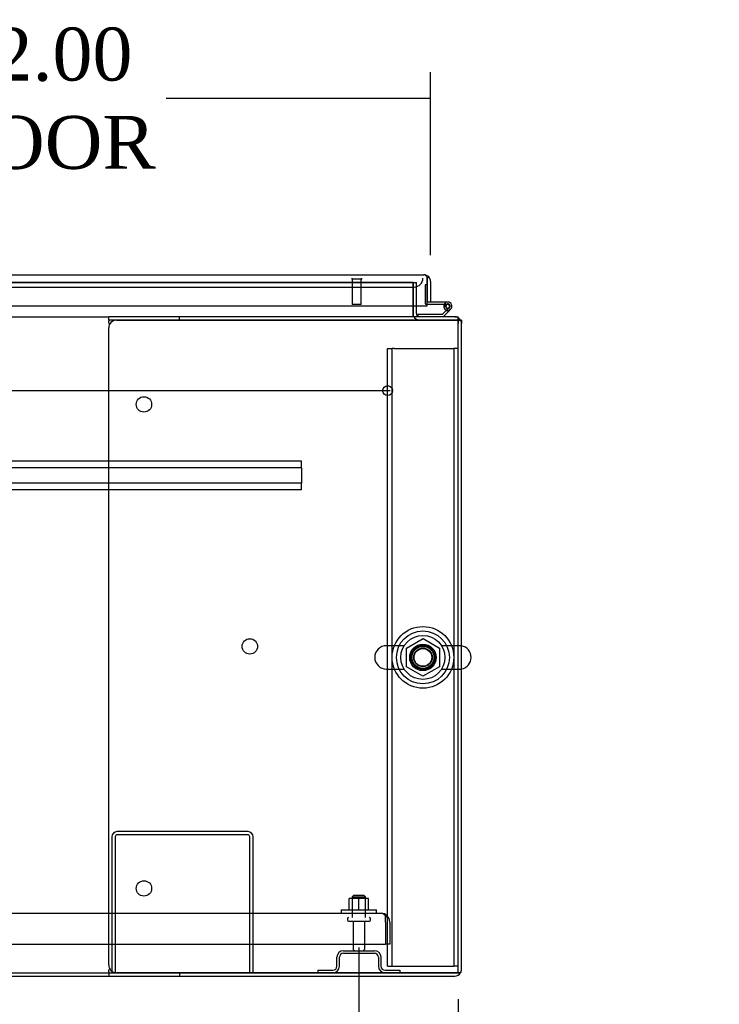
# Model space of a CAD drawing. Header units: inches. Extents: x 27 to 385, y 15 to 256.
# Tile 5 of 28: x 139 to 159, y 47 to 75. Entities that reach past the tile are written whole.
import ezdxf
from ezdxf.lldxf.tags import DXFTag

# ---------------------------------------------------------------- set-up
doc = ezdxf.new("R2010")
doc.units = ezdxf.units.IN
doc.header["$MEASUREMENT"] = 0
for name, color, linetype in [('COM41308', 7, 'Continuous'), ('COM43132', 7, 'Continuous'), ('COM50521', 7, 'Continuous'), ('COM52909', 7, 'Continuous'), ('COM54746-56', 7, 'Continuous'), ('COM54928-7', 7, 'Continuous'), ('COM55702-58', 7, 'Continuous'), ('COM70108-5', 7, 'Continuous'), ('COM70219', 7, 'Continuous'), ('COM71154-1', 7, 'Continuous'), ('COM71155-15', 7, 'Continuous'), ('COM71156-5', 7, 'Continuous'), ('Default', 7, 'Continuous'), ('NTS166105', 7, 'Continuous'), ('NTS166905', 7, 'Continuous'), ('SCS00680', 7, 'Continuous'), ('STD21878', 7, 'Continuous'), ('STD26094', 7, 'Continuous'), ('WAF25059', 7, 'Continuous'), ('WAF25362', 7, 'Continuous'), ('WAM254785', 7, 'Continuous')]:
    doc.layers.add(name, color=color, linetype=linetype)
doc.styles.add('SEACAD_Times_New_Roman', font='times.ttf')
tags = doc.linetypes.add('CENTER2', pattern=[1.125, 0.75, -0.125, 0.125, -0.125]).pattern_tags.tags
tags[10:11] = [DXFTag(74, 4), DXFTag(75, 0), DXFTag(340, '0'), DXFTag(46, 0.0), DXFTag(50, 0.0), DXFTag(44, 0.0), DXFTag(45, 0.0)]
tags[8:9] = [DXFTag(74, 4), DXFTag(75, 0), DXFTag(340, '0'), DXFTag(46, 0.0), DXFTag(50, 0.0), DXFTag(44, 0.0), DXFTag(45, 0.0)]
tags[6:7] = [DXFTag(74, 4), DXFTag(75, 0), DXFTag(340, '0'), DXFTag(46, 0.0), DXFTag(50, 0.0), DXFTag(44, 0.0), DXFTag(45, 0.0)]
tags[4:5] = [DXFTag(74, 4), DXFTag(75, 0), DXFTag(340, '0'), DXFTag(46, 0.0), DXFTag(50, 0.0), DXFTag(44, 0.0), DXFTag(45, 0.0)]
tags = doc.linetypes.add('HIDDEN2', pattern=[0.1875, 0.125, -0.0625]).pattern_tags.tags
tags[6:7] = [DXFTag(74, 4), DXFTag(75, 0), DXFTag(340, '0'), DXFTag(46, 0.0), DXFTag(50, 0.0), DXFTag(44, 0.0), DXFTag(45, 0.0)]
tags[4:5] = [DXFTag(74, 4), DXFTag(75, 0), DXFTag(340, '0'), DXFTag(46, 0.0), DXFTag(50, 0.0), DXFTag(44, 0.0), DXFTag(45, 0.0)]
doc.dimstyles.new('HAMMOND_(STH_-_300x200)', dxfattribs={"dimtxt": 1.5, "dimasz": 1.875, "dimexe": 0.75, "dimexo": 0.75, "dimgap": 0.375, "dimtad": 0, "dimtih": 1, "dimtoh": 1, "dimzin": 0, "dimdsep": 46, "dimtxsty": 'SEACAD_Times_New_Roman', "dimblk1": '_SE_FILLED', "dimblk2": '_SE_FILLED', "dimsah": 1, "dimcen": 0.75, "dimadec": 0, "dimazin": 0, "dimtfac": 0.8, "dimtofl": 0, "dimtmove": 0, "dimatfit": 3, "dimfxl": 0, "dimtolj": 1, "dimtzin": 0, "dimarcsym": 0})

# ---------------------------------------------------------------- blocks, each defined once
blk = doc.blocks.new('SE1')
at = {"layer": 'COM41308', "color": 7, "linetype": 'HIDDEN2'}
for p, q in [((123.165, 49.177), (123.29, 49.177)), ((123.165, 31.677), (123.165, 49.177)), ((123.29, 31.677), (123.29, 49.177)), ((123.35, 49.177), (123.29, 49.177)), ((123.35, 49.177), (124.98, 49.177)), ((124.98, 49.177), (125.04, 49.177)), ((125.04, 49.177), (125.04, 31.677)), ((125.165, 49.177), (125.04, 49.177)), ((123.165, 31.677), (123.29, 31.677)), ((123.29, 31.677), (123.35, 31.677)), ((123.35, 31.677), (124.98, 31.677)), ((124.98, 31.677), (125.04, 31.677)), ((125.165, 31.677), (125.04, 31.677))]:
    blk.add_line(p, q, dxfattribs=at)
blk.add_circle((124.165, 40.427), 0.375, dxfattribs=at)
at = {"layer": 'COM43132', "color": 7, "linetype": 'HIDDEN2'}
for p, q in [((79.476, 33.176), (122.976, 33.176)), ((122.976, 33.176), (122.977, 33.176)), ((122.977, 33.176), (122.977, 33.176)), ((123.101, 32.926), (123.101, 33.105)), ((123.102, 33.054), (123.152, 33.105)), ((123.102, 32.926), (123.102, 33.054)), ((123.101, 32.926), (123.101, 32.301)), ((123.102, 32.926), (123.101, 32.926)), ((123.101, 32.926), (123.101, 32.301)), ((123.226, 32.926), (123.226, 32.301)), ((79.352, 32.301), (123.101, 32.301)), ((123.226, 32.301), (123.101, 32.301))]:
    blk.add_line(p, q, dxfattribs=at)
for start, end in [(89.9564, 90), (45.4399, 89.8781), (0, 45.4399)]:
    blk.add_arc((122.976, 32.926), 0.25, start, end, dxfattribs=at)
blk.add_open_spline([(123.101, 33.105), (123.081, 33.127), (123.06, 33.146), (123.018, 33.17), (122.998, 33.176), (122.977, 33.176)], degree=3, knots=[0, 0, 0, 0, 0.5, 0.5, 1, 1, 1, 1], dxfattribs=at)
at = {"layer": 'COM50521', "color": 7, "linetype": 'HIDDEN2'}
for p, q in [((119.208, 35.489), (115.494, 35.489)), ((115.351, 35.346), (115.351, 31.489)), ((115.446, 35.346), (115.446, 31.489)), ((119.208, 35.394), (115.494, 35.394)), ((119.256, 31.489), (119.256, 35.346)), ((119.351, 31.489), (119.351, 35.346))]:
    blk.add_line(p, q, dxfattribs=at)
for centre, radius, start, end in [((115.494, 35.346), 0.143, 90, 180), ((119.208, 35.346), 0.143, 0, 90), ((115.494, 35.346), 0.048, 90, 180), ((119.208, 35.346), 0.048, 0, 90)]:
    blk.add_arc(centre, radius, start, end, dxfattribs=at)
at = {"layer": 'COM52909', "color": 7, "linetype": 'HIDDEN2'}
for p, q in [((120.728, 45.987), (81.728, 45.987)), ((120.728, 45.799), (81.728, 45.799)), ((120.728, 45.944), (120.728, 45.987)), ((120.728, 45.842), (120.728, 45.944)), ((120.728, 45.799), (120.728, 45.842)), ((120.728, 45.799), (120.728, 45.362)), ((120.728, 45.362), (81.728, 45.362)), ((120.728, 45.319), (120.728, 45.362)), ((120.728, 45.217), (120.728, 45.319)), ((120.728, 45.174), (120.728, 45.217)), ((120.728, 45.174), (81.728, 45.174))]:
    blk.add_line(p, q, dxfattribs=at)
at = {"layer": 'COM54746-56', "color": 7, "linetype": 'HIDDEN2'}
for p, q in [((124.227, 50.985), (124.227, 50.46)), ((124.289, 50.985), (124.227, 50.985)), ((124.252, 50.435), (124.289, 50.435)), ((124.752, 50.38), (124.814, 50.38)), ((124.815, 50.385), (124.807, 50.386)), ((124.831, 50.435), (124.869, 50.435)), ((124.906, 50.339), (124.835, 50.269)), ((124.017, 50.101), (124.017, 50.082))]:
    blk.add_line(p, q, dxfattribs=at)
at = {"layer": 'COM54746-56', "color": 7, "linetype": 'Continuous'}
for p, q in [((124.289, 50.985), (124.289, 50.985)), ((124.289, 50.497), (124.289, 50.499)), ((124.869, 50.497), (124.289, 50.497)), ((124.289, 50.435), (124.831, 50.435)), ((124.821, 50.254), (124.711, 50.144)), ((124.737, 50.082), (124.904, 50.25)), ((124.807, 50.386), (124.753, 50.391)), ((124.807, 50.393), (124.807, 50.368)), ((124.835, 50.269), (124.821, 50.254)), ((124.882, 50.443), (124.857, 50.443)), ((124.857, 50.318), (124.882, 50.318)), ((124.904, 50.25), (124.948, 50.294)), ((124.932, 50.368), (124.932, 50.393)), ((124.017, 50.144), (124.017, 50.101)), ((124.711, 50.144), (124.017, 50.144))]:
    blk.add_line(p, q, dxfattribs=at)
at = {"layer": 'COM54746-56', "color": 7, "linetype": 'HIDDEN2'}
for centre, radius, start, end in [((124.252, 50.46), 0.025, 180, 270), ((124.869, 50.38), 0.117, 90, 151.9602), ((124.869, 50.38), 0.055, 174.7841, 90), ((124.869, 50.38), 0.055, 90, 174.7841)]:
    blk.add_arc(centre, radius, start, end, dxfattribs=at)
at = {"layer": 'COM54746-56', "color": 7, "linetype": 'Continuous'}
for centre, radius, start, end in [((124.869, 50.38), 0.117, 174.7841, 90), ((124.869, 50.38), 0.117, 151.9602, 174.7841), ((124.857, 50.393), 0.05, 90, 180), ((124.857, 50.368), 0.05, 180, 270), ((124.869, 50.38), 0.135, 248.9858, 284.9706), ((124.882, 50.393), 0.05, 0, 90), ((124.882, 50.368), 0.05, 270, 0)]:
    blk.add_arc(centre, radius, start, end, dxfattribs=at)
at = {"layer": 'COM54928-7', "color": 7, "linetype": 'Continuous'}
for p, q in [((115.259, 49.987), (115.259, 50.082)), ((117.268, 50.082), (115.259, 50.082)), ((115.259, 49.987), (115.259, 49.96)), ((117.268, 49.987), (115.259, 49.987)), ((115.479, 49.987), (125.069, 49.987)), ((117.268, 49.987), (117.268, 50.082)), ((125.069, 50.082), (117.268, 50.082)), ((125.069, 49.987), (117.268, 49.987)), ((125.234, 49.987), (125.069, 49.987)), ((125.069, 49.987), (125.069, 49.987)), ((125.069, 49.987), (125.234, 49.987)), ((115.259, 31.71), (115.259, 49.767)), ((115.274, 49.892), (115.28, 49.86)), ((125.259, 31.584), (125.259, 49.892)), ((115.28, 31.617), (115.274, 31.584)), ((115.259, 31.517), (115.259, 31.489)), ((115.259, 31.489), (115.259, 31.394)), ((115.259, 31.489), (117.268, 31.489)), ((115.259, 31.394), (117.268, 31.394)), ((125.069, 31.49), (115.479, 31.49)), ((117.268, 31.489), (117.268, 31.394)), ((117.268, 31.489), (125.069, 31.489)), ((117.268, 31.394), (125.069, 31.394)), ((125.069, 31.489), (125.069, 31.49)), ((125.069, 31.49), (125.234, 31.49)), ((125.234, 31.489), (125.069, 31.489))]:
    blk.add_line(p, q, dxfattribs=at)
for centre in [(116.259, 47.597), (119.259, 40.738), (116.259, 33.879)]:
    blk.add_circle(centre, 0.218, dxfattribs=at)
for centre, radius, start, end in [((115.479, 49.767), 0.22, 90, 180), ((114.271, 49.714), 1.018, 10.0692, 13.9334), ((125.069, 49.892), 0.19, 30, 90), ((125.069, 49.892), 0.19, 0, 30), ((115.479, 31.71), 0.22, 180, 270), ((114.271, 31.763), 1.018, 346.0666, 349.9308), ((125.069, 31.584), 0.19, 330, 0), ((125.069, 31.584), 0.19, 270, 330)]:
    blk.add_arc(centre, radius, start, end, dxfattribs=at)
for centre, start_param, end_param in [((125.069, 49.892), 3.141593, 3.665191), ((125.069, 31.584), 2.617994, 3.141593)]:
    blk.add_ellipse(centre, major_axis=(-0.19, 0), ratio=0.999171, start_param=start_param, end_param=end_param, dxfattribs=at)
at = {"layer": 'COM55702-58', "color": 7, "linetype": 'HIDDEN2'}
for p, q in [((121.914, 32.114), (122.789, 32.114)), ((121.726, 31.677), (121.726, 31.927)), ((121.798, 31.677), (121.798, 31.927)), ((121.914, 32.042), (122.789, 32.042)), ((122.904, 31.927), (122.904, 31.677)), ((122.976, 31.927), (122.976, 31.677)), ((121.189, 31.561), (121.611, 31.561)), ((121.189, 31.561), (121.189, 31.489)), ((123.092, 31.561), (123.514, 31.561)), ((123.514, 31.561), (123.514, 31.489))]:
    blk.add_line(p, q, dxfattribs=at)
for centre, radius, start, end in [((121.914, 31.927), 0.188, 90, 180), ((122.789, 31.927), 0.188, 0, 90), ((121.914, 31.927), 0.116, 90, 180), ((122.789, 31.927), 0.116, 0, 90), ((121.611, 31.677), 0.188, 270, 0), ((121.611, 31.677), 0.116, 270, 0), ((123.092, 31.677), 0.188, 180, 270), ((123.092, 31.677), 0.116, 180, 270)]:
    blk.add_arc(centre, radius, start, end, dxfattribs=at)
at = {"layer": 'COM70108-5', "color": 7, "linetype": 'HIDDEN2'}
for q in [(102.845, 51.051), (123.885, 51.049)]:
    blk.add_line((123.885, 51.051), q, dxfattribs=at)
blk.add_circle((124.165, 40.427), 0.344, dxfattribs=at)
at = {"layer": 'COM70219', "color": 7, "linetype": 'HIDDEN2'}
for p, q in [((103.104, 50.924), (123.664, 50.924)), ((123.664, 50.924), (123.914, 50.924))]:
    blk.add_line(p, q, dxfattribs=at)
blk.add_arc((123.914, 51.174), 0.25, 270, 0, dxfattribs=at)
at = {"layer": 'COM71154-1', "color": 7, "linetype": 'Continuous'}
for p, q in [((102.574, 51.269), (124.194, 51.269)), ((124.194, 51.269), (124.195, 51.269)), ((124.195, 51.269), (124.195, 51.269)), ((124.289, 51.079), (124.289, 51.211)), ((124.289, 50.394), (124.289, 51.079)), ((124.29, 51.079), (124.289, 51.079)), ((124.289, 51.079), (124.289, 50.499)), ((124.29, 51.171), (124.332, 51.211)), ((124.29, 51.079), (124.29, 51.171)), ((124.384, 51.079), (124.384, 50.499)), ((102.48, 50.394), (124.289, 50.394)), ((124.384, 50.499), (124.289, 50.499))]:
    blk.add_line(p, q, dxfattribs=at)
for start, end in [(89.9427, 90), (43.832, 89.8491), (0, 43.832)]:
    blk.add_arc((124.194, 51.079), 0.19, start, end, dxfattribs=at)
blk.add_open_spline([(124.289, 51.211), (124.274, 51.23), (124.258, 51.244), (124.226, 51.264), (124.211, 51.269), (124.195, 51.269)], degree=3, knots=[0, 0, 0, 0, 0.5, 0.5, 1, 1, 1, 1], dxfattribs=at)
at = {"layer": 'COM71155-15', "color": 7, "linetype": 'HIDDEN2'}
for p, q in [((123.884, 50.177), (123.884, 51.049)), ((123.885, 51.049), (123.979, 51.049)), ((123.979, 50.394), (123.979, 51.049)), ((125.164, 49.987), (125.164, 49.892))]:
    blk.add_line(p, q, dxfattribs=at)
at = {"layer": 'COM71155-15', "color": 7, "linetype": 'Continuous'}
for p, q in [((123.979, 50.177), (123.979, 50.394)), ((125.259, 49.987), (125.234, 49.987)), ((125.259, 49.987), (125.259, 49.892)), ((87.197, 31.394), (115.259, 31.394))]:
    blk.add_line(p, q, dxfattribs=at)
at = {"layer": 'COM71155-15', "color": 7, "linetype": 'HIDDEN2'}
for start, end in [(180, 184.1576), (210, 270)]:
    blk.add_arc((124.074, 50.177), 0.19, start, end, dxfattribs=at)
at = {"layer": 'COM71155-15', "color": 7, "linetype": 'Continuous'}
for radius, start, end in [(0.19, 184.1576, 210), (0.095, 180, 270)]:
    blk.add_arc((124.074, 50.177), radius, start, end, dxfattribs=at)
at = {"layer": 'COM71156-5', "color": 7, "linetype": 'HIDDEN2'}
for p, q in [((102.845, 51.049), (123.885, 51.049)), ((123.885, 51.049), (123.885, 50.394)), ((125.165, 49.892), (125.165, 50.057)), ((125.165, 31.489), (125.165, 49.892))]:
    blk.add_line(p, q, dxfattribs=at)
at = {"layer": 'COM71156-5', "color": 7, "linetype": 'Continuous'}
for p, q in [((123.885, 50.394), (123.885, 50.177)), ((87.197, 50.082), (115.259, 50.082)), ((123.885, 50.082), (123.885, 50.177)), ((125.069, 50.082), (125.165, 50.082)), ((125.165, 50.057), (125.165, 50.082)), ((87.197, 31.489), (115.259, 31.489))]:
    blk.add_line(p, q, dxfattribs=at)
at = {"layer": 'NTS166105', "color": 7, "linetype": 'HIDDEN2'}
for p, q in [((122.35, 33.592), (122.075, 33.592)), ((122.075, 33.272), (122.075, 33.592)), ((122.625, 33.592), (122.35, 33.592)), ((122.35, 33.272), (122.35, 33.592)), ((122.625, 33.272), (122.625, 33.592))]:
    blk.add_line(p, q, dxfattribs=at)
at = {"layer": 'NTS166905', "color": 7, "linetype": 'HIDDEN2'}
for p, q in [((123.7, 40.69), (124.169, 40.965)), ((124.169, 40.965), (124.63, 40.69)), ((123.7, 40.164), (123.7, 40.69)), ((124.63, 40.69), (124.63, 40.164)), ((124.165, 39.892), (123.7, 40.164)), ((124.63, 40.164), (124.165, 39.892))]:
    blk.add_line(p, q, dxfattribs=at)
blk.add_circle((124.165, 40.427), 0.263, dxfattribs=at)
at = {"layer": 'SCS00680', "color": 7, "linetype": 'HIDDEN2'}
for p, q in [((123.635, 40.758), (123.129, 40.758)), ((125.201, 40.758), (124.695, 40.758)), ((123.129, 40.096), (123.635, 40.096)), ((124.695, 40.096), (125.201, 40.096))]:
    blk.add_line(p, q, dxfattribs=at)
for radius in [0.625, 0.312, 0.252]:
    blk.add_circle((124.165, 40.427), radius, dxfattribs=at)
for centre, start, end in [((123.129, 40.427), 90, 270), ((125.201, 40.427), 79.7747, 90), ((125.201, 40.427), 270, 280.2253)]:
    blk.add_arc(centre, 0.331, start, end, dxfattribs=at)
at = {"layer": 'SCS00680', "color": 7, "linetype": 'Continuous'}
blk.add_arc((125.201, 40.427), 0.331, 280.2253, 79.7747, dxfattribs=at)
at = {"layer": 'STD21878', "color": 7, "linetype": 'HIDDEN2'}
for p, q in [((122.149, 51.174), (122.149, 51.143)), ((122.43, 51.143), (122.149, 51.143)), ((122.164, 51.143), (122.164, 50.424)), ((122.414, 50.424), (122.414, 51.143)), ((122.43, 51.143), (122.43, 51.174)), ((122.414, 50.424), (122.164, 50.424))]:
    blk.add_line(p, q, dxfattribs=at)
blk.add_circle((123.164, 47.987), 0.141, dxfattribs=at)
at = {"layer": 'STD26094', "color": 7, "linetype": 'HIDDEN2'}
for p, q in [((122.201, 33.676), (122.164, 33.639)), ((122.164, 33.639), (122.539, 33.639)), ((122.164, 33.639), (122.164, 33.051)), ((122.501, 33.676), (122.201, 33.676)), ((122.539, 33.639), (122.501, 33.676)), ((122.539, 33.051), (122.539, 33.639)), ((122.026, 33.021), (122.026, 32.981)), ((122.056, 32.951), (122.646, 32.951)), ((122.186, 32.951), (122.186, 32.174)), ((122.516, 32.174), (122.516, 32.951)), ((122.676, 32.981), (122.676, 33.021))]:
    blk.add_line(p, q, dxfattribs=at)
for centre, radius, start, end in [((122.056, 33.021), 0.03, 90, 180), ((122.056, 32.981), 0.03, 180, 270), ((122.646, 33.021), 0.03, 0, 90), ((122.646, 32.981), 0.03, 270, 0), ((122.246, 32.174), 0.06, 180, 270), ((122.456, 32.174), 0.06, 270, 0)]:
    blk.add_arc(centre, radius, start, end, dxfattribs=at)
at = {"layer": 'WAF25059', "color": 7, "linetype": 'HIDDEN2'}
for p, q in [((121.851, 33.272), (122.851, 33.272)), ((121.851, 33.272), (121.851, 33.176)), ((122.851, 33.176), (122.851, 33.272))]:
    blk.add_line(p, q, dxfattribs=at)
at = {"layer": 'WAF25362', "color": 7, "linetype": 'HIDDEN2'}
for radius in [0.875, 0.344]:
    blk.add_circle((124.165, 40.427), radius, dxfattribs=at)
at = {"layer": 'WAM254785', "color": 7, "linetype": 'HIDDEN2'}
for radius in [0.75, 0.312]:
    blk.add_circle((124.165, 40.427), radius, dxfattribs=at)
blk = doc.blocks.new('SEANNOT_GROUP2')
at = {"layer": 'Default', "color": 7, "linetype": 'CENTER2'}
blk.add_line((79.223, 47.987), (123.233, 47.987), dxfattribs=at)
blk = doc.blocks.new('_SE_FILLED')
at = {"color": 0}
blk.add_line((0, 0), (-1, 0), dxfattribs=at)
blk.add_solid([(0, 0), (-1, -0.1665), (-1, 0.1665), (0, 0)], dxfattribs=at)
blk = doc.blocks.new('*D64')
at = {"layer": 'Default', "color": 0, "linetype": 'Continuous', "lineweight": -2}
for p, q in [((127.386, 48.862), (127.386, 43.601)), ((148.511, 48.862), (148.511, 43.601)), ((129.261, 44.351), (135.198, 44.351)), ((146.636, 44.351), (140.7, 44.351))]:
    blk.add_line(p, q, dxfattribs=at)
at = {"layer": 'Defpoints', "color": 0, "linetype": 'Continuous'}
for p in [(127.386, 49.612), (148.511, 49.612), (148.511, 44.351)]:
    blk.add_point(p, dxfattribs=at)
at = {"layer": 'Default', "color": 0, "linetype": 'Continuous', "lineweight": -2, "xscale": 1.875, "yscale": 1.875, "zscale": 1.875, "rotation": 180}
blk.add_blockref('_SE_FILLED', (127.386, 44.351), dxfattribs=at)
at = {"layer": 'Default', "color": 0, "linetype": 'Continuous', "lineweight": -2, "xscale": 1.875, "yscale": 1.875, "zscale": 1.875}
blk.add_blockref('_SE_FILLED', (148.511, 44.351), dxfattribs=at)
at = {"layer": 'Default', "color": 0, "linetype": 'Continuous', "insert": (137.949, 44.351), "char_height": 1.5, "attachment_point": 5, "style": 'SEACAD_Times_New_Roman'}
blk.add_mtext('\\A1;\\A1;21.13', dxfattribs=at)
blk = doc.blocks.new('*D70')
at = {"layer": 'Default', "color": 0, "linetype": 'Continuous', "lineweight": -2}
for p, q in [((148.511, 48.862), (148.511, 43.601)), ((151.325, 47.4), (151.325, 43.601)), ((146.636, 44.351), (144.761, 44.351)), ((153.2, 44.351), (155.075, 44.351))]:
    blk.add_line(p, q, dxfattribs=at)
at = {"layer": 'Defpoints', "color": 0, "linetype": 'Continuous'}
for p in [(148.511, 49.612), (151.325, 48.15), (148.511, 44.351)]:
    blk.add_point(p, dxfattribs=at)
at = {"layer": 'Default', "color": 0, "linetype": 'Continuous', "lineweight": -2, "xscale": 1.875, "yscale": 1.875, "zscale": 1.875}
blk.add_blockref('_SE_FILLED', (148.511, 44.351), dxfattribs=at)
at = {"layer": 'Default', "color": 0, "linetype": 'Continuous', "lineweight": -2, "xscale": 1.875, "yscale": 1.875, "zscale": 1.875, "rotation": 180}
blk.add_blockref('_SE_FILLED', (151.325, 44.351), dxfattribs=at)
at = {"layer": 'Default', "color": 0, "linetype": 'Continuous', "insert": (155.284, 44.351), "char_height": 1.5, "attachment_point": 5, "style": 'SEACAD_Times_New_Roman'}
blk.add_mtext('\\A1;\\A1;2.81 I/S', dxfattribs=at)
blk = doc.blocks.new('*D76')
at = {"layer": 'Default', "color": 0, "linetype": 'Continuous', "lineweight": -2}
for p, q in [((128.544, 68.147), (128.544, 73.673)), ((150.544, 68.49), (150.544, 73.673)), ((130.419, 72.923), (136.041, 72.923)), ((148.669, 72.923), (143.048, 72.923))]:
    blk.add_line(p, q, dxfattribs=at)
at = {"layer": 'Defpoints', "color": 0, "linetype": 'Continuous'}
for p in [(150.544, 72.923), (150.544, 67.74), (128.544, 67.397)]:
    blk.add_point(p, dxfattribs=at)
at = {"layer": 'Default', "color": 0, "linetype": 'Continuous', "lineweight": -2, "xscale": 1.875, "yscale": 1.875, "zscale": 1.875, "rotation": 180}
blk.add_blockref('_SE_FILLED', (128.544, 72.923), dxfattribs=at)
at = {"layer": 'Default', "color": 0, "linetype": 'Continuous', "lineweight": -2, "xscale": 1.875, "yscale": 1.875, "zscale": 1.875}
blk.add_blockref('_SE_FILLED', (150.544, 72.923), dxfattribs=at)
at = {"layer": 'Default', "color": 0, "linetype": 'Continuous', "insert": (139.544, 72.923), "char_height": 1.5, "attachment_point": 5, "style": 'SEACAD_Times_New_Roman'}
blk.add_mtext('\\A1;\\A1;22.00\\PDOOR', dxfattribs=at)

msp = doc.modelspace()

# ---------------------------------------------------------------- block references
at = {"layer": 'Default'}
for name in ['SE1', 'SEANNOT_GROUP2']:
    msp.add_blockref(name, (26.16, 16.66), dxfattribs=at)

# ---------------------------------------------------------------- dimensions: what is measured, and where the dimension line sits
at = {"layer": 'Default', "color": 7, "linetype": 'Continuous'}
dim = msp.add_linear_dim(base=(150.544, 72.923), p1=(128.544, 67.397), p2=(150.544, 67.74), text='\\A1;<>\\PDOOR', dimstyle='HAMMOND_(STH_-_300x200)', dxfattribs=at)
dim.commit()
dim.dimension.update_dxf_attribs({"geometry": '*D76', "text_midpoint": (139.544, 72.923), "dimtype": 160})
dim = msp.add_linear_dim(base=(148.5113, 44.3512), p1=(127.386, 49.6116), p2=(148.5113, 49.6116), angle=0, text='\\A1;<>', dimstyle='HAMMOND_(STH_-_300x200)', dxfattribs=at)
dim.commit()
dim.dimension.update_dxf_attribs({"geometry": '*D64', "text_midpoint": (137.9486, 44.3512), "dimtype": 161})
dim = msp.add_linear_dim(base=(148.511, 44.351), p1=(151.325, 48.15), p2=(148.511, 49.612), text='\\A1;<> I/S', dimstyle='HAMMOND_(STH_-_300x200)', override={"dimtmove": 1}, dxfattribs=at)
dim.commit()
dim.dimension.update_dxf_attribs({"geometry": '*D70', "text_midpoint": (155.284, 44.351), "dimtype": 160})

doc.saveas('drawing.dxf')
